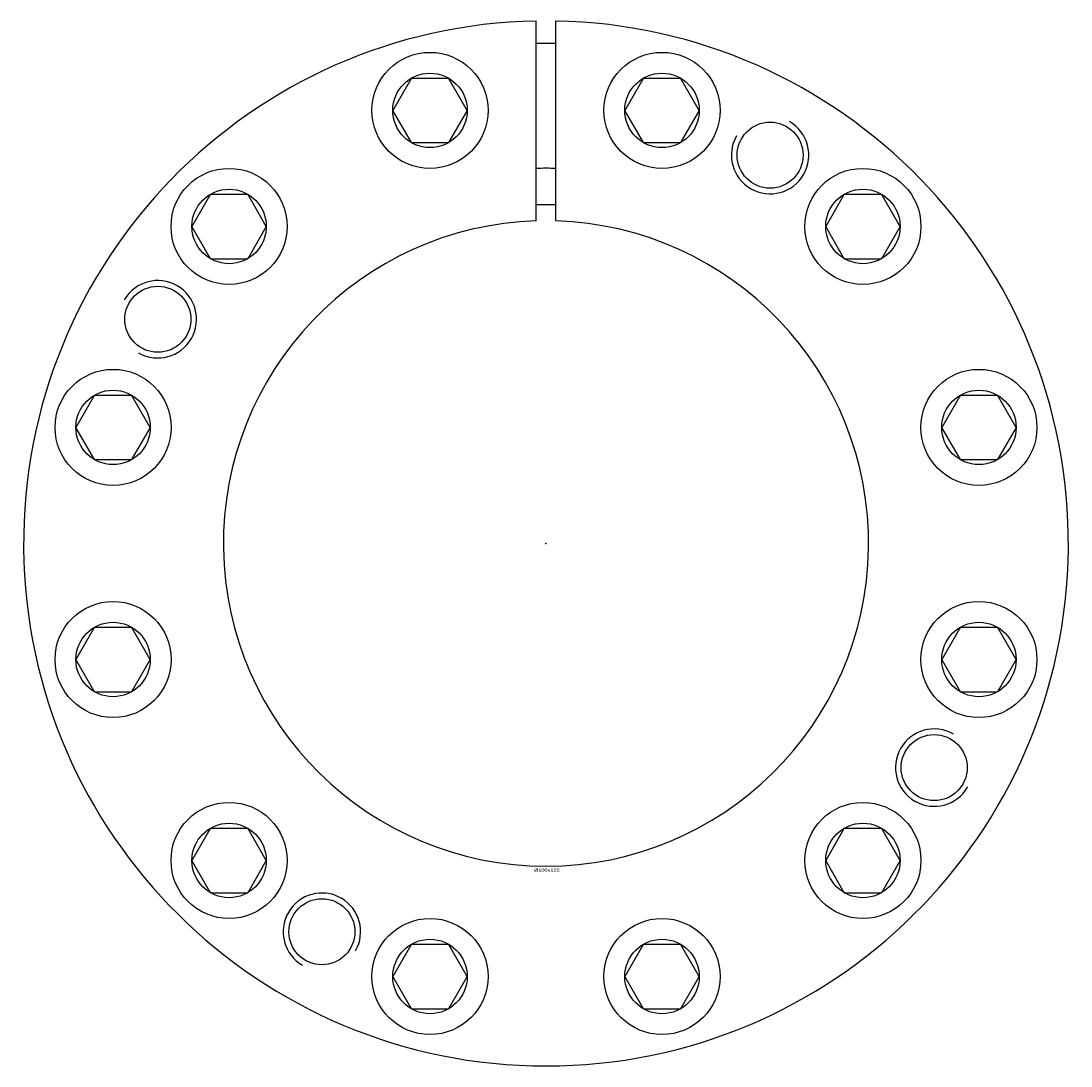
# Model space of a CAD drawing. Extents: x -81 to 81, y -81 to 317.
# Tile 1 of 2: x -81 to 81, y -81 to 81. Entities that reach past the tile are written whole.
import ezdxf
from ezdxf.enums import TextEntityAlignment as Align

# ---------------------------------------------------------------- set-up
doc = ezdxf.new("R2010")
doc.units = 0
doc.linetypes.add('CADRA_SOLID', pattern=[0])
doc.layers.get('0').update_dxf_attribs({"color": 112, "linetype": 'CADRA_SOLID'})

# ---------------------------------------------------------------- blocks, each defined once
blk = doc.blocks.new('BLOCK1')
for p, q in [((-1.5, 50), (-1.5, 80.99)), ((1.5, 50), (1.5, 80.99)), ((-20.87, 72.13), (-23.76, 67.13)), ((-20.87, 72.13), (-15.1, 72.13)), ((-12.21, 67.13), (-15.1, 72.13)), ((15.1, 72.13), (12.21, 67.13)), ((15.1, 72.13), (20.87, 72.13)), ((23.76, 67.13), (20.87, 72.13)), ((-20.87, 62.13), (-23.76, 67.13)), ((-12.21, 67.13), (-15.1, 62.13)), ((15.1, 62.13), (12.21, 67.13)), ((23.76, 67.13), (20.87, 62.13)), ((-20.87, 62.13), (-15.1, 62.13)), ((15.1, 62.13), (20.87, 62.13)), ((-52.03, 54.14), (-54.92, 49.14)), ((-52.03, 54.14), (-46.26, 54.14)), ((-43.37, 49.14), (-46.26, 54.14)), ((46.26, 54.14), (43.37, 49.14)), ((46.26, 54.14), (52.03, 54.14)), ((54.92, 49.14), (52.03, 54.14)), ((-52.03, 44.14), (-54.92, 49.14)), ((-43.37, 49.14), (-46.26, 44.14)), ((46.26, 44.14), (43.37, 49.14)), ((54.92, 49.14), (52.03, 44.14)), ((-52.03, 44.14), (-46.26, 44.14)), ((46.26, 44.14), (52.03, 44.14)), ((-70.02, 22.99), (-72.91, 17.99)), ((-70.02, 22.99), (-64.25, 22.99)), ((-61.36, 17.99), (-64.25, 22.99)), ((64.25, 22.99), (61.36, 17.99)), ((64.25, 22.99), (70.02, 22.99)), ((72.91, 17.99), (70.02, 22.99)), ((-70.02, 12.99), (-72.91, 17.99)), ((-61.36, 17.99), (-64.25, 12.99)), ((64.25, 12.99), (61.36, 17.99)), ((72.91, 17.99), (70.02, 12.99)), ((-70.02, 12.99), (-64.25, 12.99)), ((64.25, 12.99), (70.02, 12.99)), ((-70.02, -12.99), (-72.91, -17.99)), ((-70.02, -12.99), (-64.25, -12.99)), ((-61.36, -17.99), (-64.25, -12.99)), ((64.25, -12.99), (61.36, -17.99)), ((64.25, -12.99), (70.02, -12.99)), ((72.91, -17.99), (70.02, -12.99)), ((-70.02, -22.99), (-72.91, -17.99)), ((-61.36, -17.99), (-64.25, -22.99)), ((64.25, -22.99), (61.36, -17.99)), ((72.91, -17.99), (70.02, -22.99)), ((-70.02, -22.99), (-64.25, -22.99)), ((64.25, -22.99), (70.02, -22.99)), ((-52.03, -44.14), (-54.92, -49.14)), ((-52.03, -44.14), (-46.26, -44.14)), ((-43.37, -49.14), (-46.26, -44.14)), ((46.26, -44.14), (43.37, -49.14)), ((46.26, -44.14), (52.03, -44.14)), ((54.92, -49.14), (52.03, -44.14)), ((-52.03, -54.14), (-54.92, -49.14)), ((-43.37, -49.14), (-46.26, -54.14)), ((46.26, -54.14), (43.37, -49.14)), ((54.92, -49.14), (52.03, -54.14)), ((-52.03, -54.14), (-46.26, -54.14)), ((46.26, -54.14), (52.03, -54.14)), ((-20.87, -62.13), (-23.76, -67.13)), ((-20.87, -62.13), (-15.1, -62.13)), ((-12.21, -67.13), (-15.1, -62.13)), ((15.1, -62.13), (12.21, -67.13)), ((15.1, -62.13), (20.87, -62.13)), ((23.76, -67.13), (20.87, -62.13)), ((-20.87, -72.13), (-23.76, -67.13)), ((-12.21, -67.13), (-15.1, -72.13)), ((15.1, -72.13), (12.21, -67.13)), ((23.76, -67.13), (20.87, -72.13)), ((-20.87, -72.13), (-15.1, -72.13)), ((15.1, -72.13), (20.87, -72.13))]:
    blk.add_line(p, q)
for centre, radius in [((-17.99, 67.13), 9), ((17.99, 67.13), 9), ((-17.99, 67.13), 5.77), ((17.99, 67.13), 5.77), ((34.75, 60.19), 5.12), ((-49.14, 49.14), 9), ((49.14, 49.14), 9), ((-49.14, 49.14), 5.77), ((49.14, 49.14), 5.77), ((-60.19, 34.75), 5.12), ((-67.13, 17.99), 9), ((67.13, 17.99), 9), ((-67.13, 17.99), 5.77), ((67.13, 17.99), 5.77), ((-67.13, -17.99), 9), ((67.13, -17.99), 9), ((-67.13, -17.99), 5.77), ((67.13, -17.99), 5.77), ((60.19, -34.75), 5.12), ((-49.14, -49.14), 9), ((49.14, -49.14), 9), ((-49.14, -49.14), 5.77), ((49.14, -49.14), 5.77), ((-34.75, -60.19), 5.12), ((-17.99, -67.13), 9), ((17.99, -67.13), 9), ((-17.99, -67.13), 5.77), ((17.99, -67.13), 5.77)]:
    blk.add_circle(centre, radius)
for centre, radius, start, end in [((0, 0), 81, 91.0611, 448.9389), ((0, 0), 77.5, 88.891, 91.109), ((34.75, 60.19), 6, 150.2428, 420), ((0, 0), 58.15, 88.5219, 91.4781), ((0, 0), 52.49, 88.3624, 91.6376), ((0, 0), 50.02, 91.7184, 448.2816), ((-60.19, 34.75), 6, 240.2428, 510), ((60.19, -34.75), 6, 60.2428, 330), ((-34.75, -60.19), 6, 330.2428, 599.9999)]:
    blk.add_arc(centre, radius, start, end)
blk.add_point((0, 0))
blk.add_text('%%c100x125', height=0.5).set_placement((-1.87, -50.89), (2.12, -50.89), align=Align.FIT)

msp = doc.modelspace()

# ---------------------------------------------------------------- block references
msp.add_blockref('BLOCK1', (0, 0))

doc.saveas('drawing.dxf')
